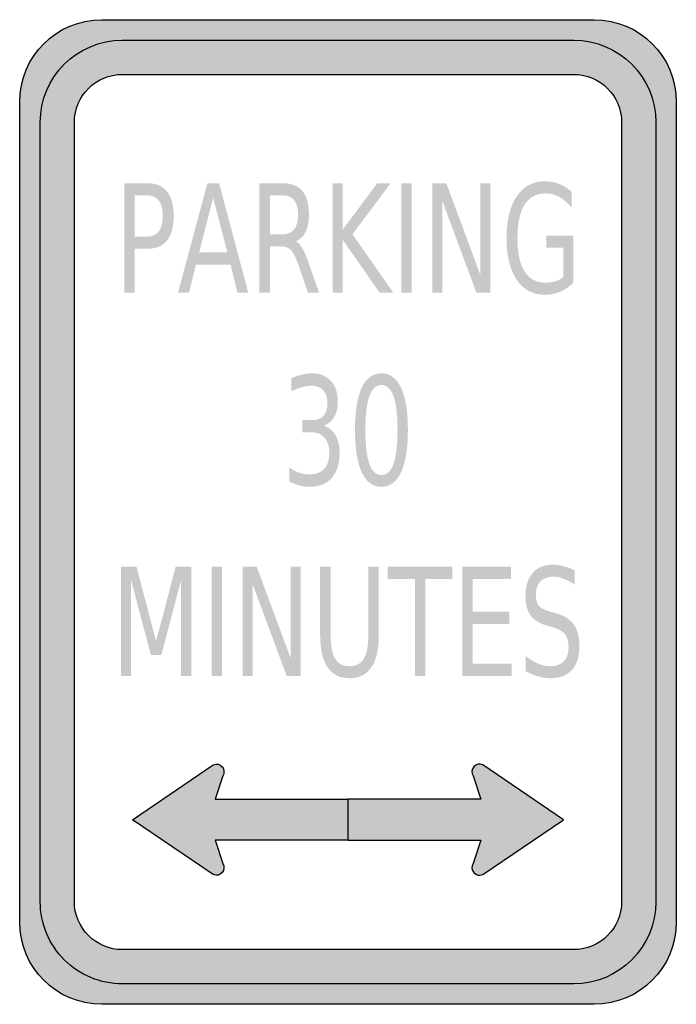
# Model space of a CAD drawing. Header units: inches. Extents: x -0.5 to 0.5, y -0.75 to 0.75.
import ezdxf

# ---------------------------------------------------------------- set-up
doc = ezdxf.new("R2010")
doc.units = ezdxf.units.IN
doc.header["$MEASUREMENT"] = 0

msp = doc.modelspace()

# ---------------------------------------------------------------- hatches: boundary and pattern name
h = msp.add_hatch(color=7)
edge = h.paths.add_edge_path()
edge.add_spline(control_points=[(-0.5, 0.625), (-0.5, 0.694), (-0.444, 0.75), (-0.375, 0.75)], knot_values=[0, 0, 0, 0, 1, 1, 1, 1], degree=3, periodic=0)
edge.add_line((-0.375, 0.75), (0.375, 0.75))
edge.add_spline(control_points=[(0.375, 0.75), (0.444, 0.75), (0.5, 0.694), (0.5, 0.625)], knot_values=[0, 0, 0, 0, 1, 1, 1, 1], degree=3, periodic=0)
edge.add_line((0.5, 0.625), (0.5, -0.625))
edge.add_spline(control_points=[(0.5, -0.625), (0.5, -0.694), (0.444, -0.75), (0.375, -0.75)], knot_values=[0, 0, 0, 0, 1, 1, 1, 1], degree=3, periodic=0)
edge.add_line((0.375, -0.75), (-0.375, -0.75))
edge.add_spline(control_points=[(-0.375, -0.75), (-0.444, -0.75), (-0.5, -0.694), (-0.5, -0.625)], knot_values=[0, 0, 0, 0, 1, 1, 1, 1], degree=3, periodic=0)
edge.add_line((-0.5, -0.625), (-0.5, 0.625))
edge = h.paths.add_edge_path(flags=0)
edge.add_spline(control_points=[(0.3438, 0.6667), (0.384, 0.6667), (0.4167, 0.634), (0.4167, 0.5937)], knot_values=[0, 0, 0, 0, 1, 1, 1, 1], degree=3, periodic=0)
edge.add_line((0.4167, 0.5937), (0.4167, -0.5938))
edge.add_spline(control_points=[(0.4167, -0.5938), (0.4167, -0.634), (0.384, -0.6667), (0.3438, -0.6667)], knot_values=[0, 0, 0, 0, 1, 1, 1, 1], degree=3, periodic=0)
edge.add_line((0.3438, -0.6667), (-0.3437, -0.6667))
edge.add_spline(control_points=[(-0.3437, -0.6667), (-0.3631, -0.6667), (-0.3816, -0.659), (-0.3953, -0.6453), (-0.409, -0.6316), (-0.4167, -0.6131), (-0.4167, -0.5938)], knot_values=[0, 0, 0, 0, 1, 1, 1, 2, 2, 2, 2], degree=3, periodic=0)
edge.add_line((-0.4167, -0.5938), (-0.4167, 0.5937))
edge.add_spline(control_points=[(-0.4167, 0.5937), (-0.4167, 0.634), (-0.384, 0.6667), (-0.3437, 0.6667)], knot_values=[0, 0, 0, 0, 1, 1, 1, 1], degree=3, periodic=0)
edge.add_line((-0.3437, 0.6667), (0.3438, 0.6667))
h = msp.add_hatch(color=7)
edge = h.paths.add_edge_path()
edge.add_spline(control_points=[(-0.3437, 0.7187), (-0.4128, 0.7187), (-0.4687, 0.6628), (-0.4687, 0.5937)], knot_values=[0, 0, 0, 0, 1, 1, 1, 1], degree=3, periodic=0)
edge.add_line((-0.4687, 0.5937), (-0.4687, -0.5938))
edge.add_spline(control_points=[(-0.4687, -0.5938), (-0.4687, -0.6628), (-0.4128, -0.7188), (-0.3437, -0.7188)], knot_values=[0, 0, 0, 0, 1, 1, 1, 1], degree=3, periodic=0)
edge.add_line((-0.3437, -0.7188), (0.3438, -0.7188))
edge.add_spline(control_points=[(0.3438, -0.7188), (0.3769, -0.7188), (0.4087, -0.7056), (0.4321, -0.6821), (0.4556, -0.6587), (0.4688, -0.6269), (0.4688, -0.5938)], knot_values=[0, 0, 0, 0, 1, 1, 1, 2, 2, 2, 2], degree=3, periodic=0)
edge.add_line((0.4688, -0.5938), (0.4688, 0.5937))
edge.add_spline(control_points=[(0.4688, 0.5937), (0.4688, 0.6269), (0.4556, 0.6587), (0.4321, 0.6821), (0.4087, 0.7056), (0.3769, 0.7187), (0.3438, 0.7187)], knot_values=[0, 0, 0, 0, 1, 1, 1, 2, 2, 2, 2], degree=3, periodic=0)
edge.add_line((0.3438, 0.7187), (-0.3437, 0.7187))
edge = h.paths.add_edge_path(flags=0)
edge.add_spline(control_points=[(-0.3437, 0.6667), (-0.384, 0.6667), (-0.4167, 0.634), (-0.4167, 0.5937)], knot_values=[0, 0, 0, 0, 1, 1, 1, 1], degree=3, periodic=0)
edge.add_line((-0.4167, 0.5937), (-0.4167, -0.5938))
edge.add_spline(control_points=[(-0.4167, -0.5938), (-0.4167, -0.6131), (-0.409, -0.6316), (-0.3953, -0.6453), (-0.3816, -0.659), (-0.3631, -0.6667), (-0.3437, -0.6667)], knot_values=[0, 0, 0, 0, 1, 1, 1, 2, 2, 2, 2], degree=3, periodic=0)
edge.add_line((-0.3437, -0.6667), (0.3438, -0.6667))
edge.add_spline(control_points=[(0.3438, -0.6667), (0.384, -0.6667), (0.4167, -0.634), (0.4167, -0.5938)], knot_values=[0, 0, 0, 0, 1, 1, 1, 1], degree=3, periodic=0)
edge.add_line((0.4167, -0.5938), (0.4167, 0.5937))
edge.add_spline(control_points=[(0.4167, 0.5937), (0.4167, 0.634), (0.384, 0.6667), (0.3438, 0.6667)], knot_values=[0, 0, 0, 0, 1, 1, 1, 1], degree=3, periodic=0)
edge.add_line((0.3438, 0.6667), (-0.3437, 0.6667))
h = msp.add_hatch(color=7)
edge = h.paths.add_edge_path()
edge.add_line((-0.3408, 0.5008), (-0.3052, 0.5008))
edge.add_spline(control_points=[(-0.3052, 0.5008), (-0.2921, 0.5008), (-0.2822, 0.4966), (-0.2755, 0.4881), (-0.2688, 0.4797), (-0.2655, 0.4673), (-0.2655, 0.451), (-0.2655, 0.4346), (-0.2688, 0.4221), (-0.2755, 0.4137), (-0.2822, 0.4053), (-0.2921, 0.4011), (-0.3052, 0.4011)], knot_values=[0, 0, 0, 0, 1, 1, 1, 2, 2, 2, 3, 3, 3, 4, 4, 4, 4], degree=3, periodic=0)
edge.add_line((-0.3052, 0.4011), (-0.325, 0.4011))
edge.add_line((-0.325, 0.4011), (-0.325, 0.3341))
edge.add_line((-0.325, 0.3341), (-0.3408, 0.3341))
edge.add_line((-0.3408, 0.3341), (-0.3408, 0.5008))
edge = h.paths.add_edge_path(flags=0)
edge.add_line((-0.325, 0.4823), (-0.325, 0.4196))
edge.add_line((-0.325, 0.4196), (-0.3052, 0.4196))
edge.add_spline(control_points=[(-0.3052, 0.4196), (-0.2978, 0.4196), (-0.2922, 0.4224), (-0.2881, 0.4278), (-0.2841, 0.4332), (-0.2821, 0.441), (-0.2821, 0.451), (-0.2821, 0.461), (-0.2841, 0.4687), (-0.2881, 0.4741), (-0.2922, 0.4796), (-0.2978, 0.4823), (-0.3052, 0.4823)], knot_values=[0, 0, 0, 0, 1, 1, 1, 2, 2, 2, 3, 3, 3, 4, 4, 4, 4], degree=3, periodic=0)
edge.add_line((-0.3052, 0.4823), (-0.325, 0.4823))
h = msp.add_hatch(color=7)
h.paths.add_polyline_path([(-0.2142, 0.5008), (-0.1963, 0.5008), (-0.1519, 0.3341), (-0.1683, 0.3341), (-0.1789, 0.3769), (-0.2315, 0.3769), (-0.2421, 0.3341), (-0.2588, 0.3341), (-0.2142, 0.5008)])
h.paths.add_polyline_path([(-0.2053, 0.4786), (-0.2267, 0.3956), (-0.1838, 0.3956), (-0.2053, 0.4786)], flags=0)
h = msp.add_hatch(color=7)
edge = h.paths.add_edge_path()
edge.add_spline(control_points=[(-0.0795, 0.4123), (-0.0761, 0.4106), (-0.0728, 0.4071), (-0.0696, 0.4018), (-0.0664, 0.3964), (-0.0632, 0.3891), (-0.06, 0.3797)], knot_values=[0, 0, 0, 0, 1, 1, 1, 2, 2, 2, 2], degree=3, periodic=0)
edge.add_line((-0.06, 0.3797), (-0.044, 0.3341))
edge.add_line((-0.044, 0.3341), (-0.0609, 0.3341))
edge.add_line((-0.0609, 0.3341), (-0.0758, 0.3769))
edge.add_spline(control_points=[(-0.0758, 0.3769), (-0.0797, 0.388), (-0.0834, 0.3955), (-0.087, 0.3991), (-0.0907, 0.4027), (-0.0956, 0.4046), (-0.1019, 0.4046)], knot_values=[0, 0, 0, 0, 1, 1, 1, 2, 2, 2, 2], degree=3, periodic=0)
edge.add_line((-0.1019, 0.4046), (-0.119, 0.4046))
edge.add_line((-0.119, 0.4046), (-0.119, 0.3341))
edge.add_line((-0.119, 0.3341), (-0.1348, 0.3341))
edge.add_line((-0.1348, 0.3341), (-0.1348, 0.5008))
edge.add_line((-0.1348, 0.5008), (-0.0992, 0.5008))
edge.add_spline(control_points=[(-0.0992, 0.5008), (-0.0859, 0.5008), (-0.0759, 0.4968), (-0.0694, 0.4889), (-0.0628, 0.4809), (-0.0595, 0.4689), (-0.0595, 0.4528), (-0.0595, 0.4423), (-0.0612, 0.4336), (-0.0646, 0.4267), (-0.068, 0.4198), (-0.073, 0.415), (-0.0795, 0.4123)], knot_values=[0, 0, 0, 0, 1, 1, 1, 2, 2, 2, 3, 3, 3, 4, 4, 4, 4], degree=3, periodic=0)
edge = h.paths.add_edge_path(flags=0)
edge.add_line((-0.119, 0.4823), (-0.119, 0.4231))
edge.add_line((-0.119, 0.4231), (-0.0992, 0.4231))
edge.add_spline(control_points=[(-0.0992, 0.4231), (-0.0916, 0.4231), (-0.0859, 0.4256), (-0.082, 0.4306), (-0.0781, 0.4357), (-0.0761, 0.443), (-0.0761, 0.4528), (-0.0761, 0.4625), (-0.0781, 0.4699), (-0.082, 0.4748), (-0.0859, 0.4798), (-0.0916, 0.4823), (-0.0992, 0.4823)], knot_values=[0, 0, 0, 0, 1, 1, 1, 2, 2, 2, 3, 3, 3, 4, 4, 4, 4], degree=3, periodic=0)
edge.add_line((-0.0992, 0.4823), (-0.119, 0.4823))
for points in [[(-0.0236, 0.5008), (-0.0079, 0.5008), (-0.0079, 0.4304), (0.0445, 0.5008), (0.0648, 0.5008), (0.0069, 0.4231), (0.069, 0.3341), (0.0482, 0.3341), (-0.0079, 0.4144), (-0.0079, 0.3341), (-0.0236, 0.3341), (-0.0236, 0.5008)], [(0.0813, 0.5008), (0.0971, 0.5008), (0.0971, 0.3341), (0.0813, 0.3341), (0.0813, 0.5008)], [(0.1285, 0.5008), (0.1498, 0.5008), (0.2015, 0.3614), (0.2015, 0.5008), (0.2168, 0.5008), (0.2168, 0.3341), (0.1956, 0.3341), (0.1438, 0.4736), (0.1438, 0.3341), (0.1285, 0.3341), (0.1285, 0.5008)], [(-0.3456, -0.0833), (-0.3221, -0.0833), (-0.2923, -0.1968), (-0.2624, -0.0833), (-0.2388, -0.0833), (-0.2388, -0.25), (-0.2542, -0.25), (-0.2542, -0.1037), (-0.2843, -0.218), (-0.3002, -0.218), (-0.3303, -0.1037), (-0.3303, -0.25), (-0.3456, -0.25), (-0.3456, -0.0833)], [(-0.2075, -0.0833), (-0.1917, -0.0833), (-0.1917, -0.25), (-0.2075, -0.25), (-0.2075, -0.0833)], [(-0.1603, -0.0833), (-0.1391, -0.0833), (-0.0873, -0.2228), (-0.0873, -0.0833), (-0.072, -0.0833), (-0.072, -0.25), (-0.0933, -0.25), (-0.145, -0.1106), (-0.145, -0.25), (-0.1603, -0.25), (-0.1603, -0.0833)], [(0.0604, -0.0833), (0.1591, -0.0833), (0.1591, -0.1023), (0.1176, -0.1023), (0.1176, -0.25), (0.1018, -0.25), (0.1018, -0.1023), (0.0604, -0.1023), (0.0604, -0.0833)], [(0.1743, -0.0833), (0.2481, -0.0833), (0.2481, -0.1023), (0.1901, -0.1023), (0.1901, -0.1517), (0.2456, -0.1517), (0.2456, -0.1706), (0.1901, -0.1706), (0.1901, -0.231), (0.2495, -0.231), (0.2495, -0.25), (0.1743, -0.25), (0.1743, -0.0833)]]:
    msp.add_hatch(color=7).paths.add_polyline_path(points)
h = msp.add_hatch(color=7)
edge = h.paths.add_edge_path()
edge.add_line((0.3278, 0.3579), (0.3278, 0.4027))
edge.add_line((0.3278, 0.4027), (0.302, 0.4027))
edge.add_line((0.302, 0.4027), (0.302, 0.4212))
edge.add_line((0.302, 0.4212), (0.3434, 0.4212))
edge.add_line((0.3434, 0.4212), (0.3434, 0.3496))
edge.add_spline(control_points=[(0.3434, 0.3496), (0.3373, 0.3435), (0.3306, 0.3388), (0.3232, 0.3356), (0.3159, 0.3325), (0.3081, 0.3309), (0.2997, 0.3309), (0.2815, 0.3309), (0.2672, 0.3385), (0.2569, 0.3537), (0.2466, 0.3689), (0.2415, 0.3901), (0.2415, 0.4173), (0.2415, 0.4445), (0.2466, 0.4658), (0.2569, 0.481), (0.2672, 0.4962), (0.2815, 0.5038), (0.2997, 0.5038), (0.3073, 0.5038), (0.3146, 0.5025), (0.3214, 0.4998), (0.3283, 0.4971), (0.3346, 0.4932), (0.3404, 0.488)], knot_values=[0, 0, 0, 0, 1, 1, 1, 2, 2, 2, 3, 3, 3, 4, 4, 4, 5, 5, 5, 6, 6, 6, 7, 7, 7, 8, 8, 8, 8], degree=3, periodic=0)
edge.add_line((0.3404, 0.488), (0.3404, 0.464))
edge.add_spline(control_points=[(0.3404, 0.464), (0.3345, 0.471), (0.3283, 0.4763), (0.3218, 0.4799), (0.3152, 0.4835), (0.3083, 0.4853), (0.301, 0.4853), (0.2868, 0.4853), (0.2761, 0.4796), (0.2689, 0.4682), (0.2617, 0.4568), (0.2581, 0.4398), (0.2581, 0.4173), (0.2581, 0.3948), (0.2617, 0.3779), (0.2689, 0.3665), (0.2761, 0.3551), (0.2868, 0.3494), (0.301, 0.3494), (0.3066, 0.3494), (0.3116, 0.3501), (0.316, 0.3515), (0.3203, 0.3529), (0.3243, 0.355), (0.3278, 0.3579)], knot_values=[0, 0, 0, 0, 1, 1, 1, 2, 2, 2, 3, 3, 3, 4, 4, 4, 5, 5, 5, 6, 6, 6, 7, 7, 7, 8, 8, 8, 8], degree=3, periodic=0)
h = msp.add_hatch(color=7)
edge = h.paths.add_edge_path()
edge.add_spline(control_points=[(-0.0369, 0.1315), (-0.0293, 0.1292), (-0.0234, 0.1244), (-0.0192, 0.1171), (-0.0149, 0.1098), (-0.0128, 0.1008), (-0.0128, 0.0901), (-0.0128, 0.0736), (-0.0168, 0.0609), (-0.0247, 0.0519), (-0.0326, 0.0429), (-0.0439, 0.0384), (-0.0584, 0.0384), (-0.0633, 0.0384), (-0.0684, 0.0391), (-0.0736, 0.0404), (-0.0788, 0.0418), (-0.0841, 0.0439), (-0.0896, 0.0466)], knot_values=[0, 0, 0, 0, 1, 1, 1, 2, 2, 2, 3, 3, 3, 4, 4, 4, 5, 5, 5, 6, 6, 6, 6], degree=3, periodic=0)
edge.add_line((-0.0896, 0.0466), (-0.0896, 0.0684))
edge.add_spline(control_points=[(-0.0896, 0.0684), (-0.0853, 0.0648), (-0.0805, 0.062), (-0.0753, 0.0601), (-0.07, 0.0583), (-0.0646, 0.0574), (-0.0589, 0.0574), (-0.049, 0.0574), (-0.0415, 0.0601), (-0.0363, 0.0657), (-0.0311, 0.0713), (-0.0285, 0.0794), (-0.0285, 0.0901), (-0.0285, 0.0999), (-0.0309, 0.1076), (-0.0357, 0.1131), (-0.0406, 0.1187), (-0.0473, 0.1214), (-0.0559, 0.1214)], knot_values=[0, 0, 0, 0, 1, 1, 1, 2, 2, 2, 3, 3, 3, 4, 4, 4, 5, 5, 5, 6, 6, 6, 6], degree=3, periodic=0)
edge.add_line((-0.0559, 0.1214), (-0.0695, 0.1214))
edge.add_line((-0.0695, 0.1214), (-0.0695, 0.14))
edge.add_line((-0.0695, 0.14), (-0.0552, 0.14))
edge.add_spline(control_points=[(-0.0552, 0.14), (-0.0475, 0.14), (-0.0415, 0.1422), (-0.0374, 0.1466), (-0.0333, 0.151), (-0.0313, 0.1574), (-0.0313, 0.1657), (-0.0313, 0.1743), (-0.0334, 0.1809), (-0.0376, 0.1854), (-0.0419, 0.19), (-0.048, 0.1923), (-0.0559, 0.1923), (-0.0602, 0.1923), (-0.0648, 0.1916), (-0.0698, 0.1903), (-0.0747, 0.189), (-0.0802, 0.1869), (-0.0861, 0.1841)], knot_values=[0, 0, 0, 0, 1, 1, 1, 2, 2, 2, 3, 3, 3, 4, 4, 4, 5, 5, 5, 6, 6, 6, 6], degree=3, periodic=0)
edge.add_line((-0.0861, 0.1841), (-0.0861, 0.2041))
edge.add_spline(control_points=[(-0.0861, 0.2041), (-0.0801, 0.2065), (-0.0745, 0.2083), (-0.0693, 0.2095), (-0.064, 0.2107), (-0.0591, 0.2113), (-0.0545, 0.2113), (-0.0425, 0.2113), (-0.033, 0.2074), (-0.026, 0.1996), (-0.019, 0.1918), (-0.0155, 0.1813), (-0.0155, 0.1681), (-0.0155, 0.1589), (-0.0174, 0.1511), (-0.0211, 0.1447), (-0.0248, 0.1383), (-0.0301, 0.1339), (-0.0369, 0.1315)], knot_values=[0, 0, 0, 0, 1, 1, 1, 2, 2, 2, 3, 3, 3, 4, 4, 4, 5, 5, 5, 6, 6, 6, 6], degree=3, periodic=0)
h = msp.add_hatch(color=7)
edge = h.paths.add_edge_path()
edge.add_spline(control_points=[(0.0509, 0.2113), (0.0639, 0.2113), (0.0739, 0.2039), (0.0808, 0.1891), (0.0877, 0.1744), (0.0912, 0.1529), (0.0912, 0.1248), (0.0912, 0.0967), (0.0877, 0.0753), (0.0808, 0.0605), (0.0739, 0.0458), (0.0639, 0.0384), (0.0509, 0.0384), (0.0378, 0.0384), (0.0278, 0.0458), (0.0209, 0.0605), (0.014, 0.0753), (0.0106, 0.0967), (0.0106, 0.1248), (0.0106, 0.1529), (0.014, 0.1744), (0.0209, 0.1891), (0.0278, 0.2039), (0.0378, 0.2113), (0.0509, 0.2113)], knot_values=[0, 0, 0, 0, 1, 1, 1, 2, 2, 2, 3, 3, 3, 4, 4, 4, 5, 5, 5, 6, 6, 6, 7, 7, 7, 8, 8, 8, 8], degree=3, periodic=0)
edge = h.paths.add_edge_path(flags=0)
edge.add_spline(control_points=[(0.0509, 0.1934), (0.0427, 0.1934), (0.0366, 0.1877), (0.0325, 0.1763), (0.0285, 0.1649), (0.0264, 0.1477), (0.0264, 0.1248), (0.0264, 0.1019), (0.0285, 0.0848), (0.0325, 0.0734), (0.0366, 0.0619), (0.0427, 0.0562), (0.0509, 0.0562), (0.0591, 0.0562), (0.0652, 0.0619), (0.0693, 0.0734), (0.0734, 0.0848), (0.0754, 0.1019), (0.0754, 0.1248), (0.0754, 0.1477), (0.0734, 0.1649), (0.0693, 0.1763), (0.0652, 0.1877), (0.0591, 0.1934), (0.0509, 0.1934)], knot_values=[0, 0, 0, 0, 1, 1, 1, 2, 2, 2, 3, 3, 3, 4, 4, 4, 5, 5, 5, 6, 6, 6, 7, 7, 7, 8, 8, 8, 8], degree=3, periodic=0)
h = msp.add_hatch(color=7)
edge = h.paths.add_edge_path()
edge.add_line((-0.0424, -0.0833), (-0.0265, -0.0833))
edge.add_line((-0.0265, -0.0833), (-0.0265, -0.1846))
edge.add_spline(control_points=[(-0.0265, -0.1846), (-0.0265, -0.2025), (-0.0243, -0.2153), (-0.0197, -0.2232), (-0.0152, -0.231), (-0.0079, -0.2349), (0.0023, -0.2349), (0.0124, -0.2349), (0.0197, -0.231), (0.0243, -0.2232), (0.0288, -0.2153), (0.0311, -0.2025), (0.0311, -0.1846)], knot_values=[0, 0, 0, 0, 1, 1, 1, 2, 2, 2, 3, 3, 3, 4, 4, 4, 4], degree=3, periodic=0)
edge.add_line((0.0311, -0.1846), (0.0311, -0.0833))
edge.add_line((0.0311, -0.0833), (0.0469, -0.0833))
edge.add_line((0.0469, -0.0833), (0.0469, -0.1874))
edge.add_spline(control_points=[(0.0469, -0.1874), (0.0469, -0.2091), (0.0432, -0.2255), (0.0356, -0.2366), (0.0281, -0.2477), (0.017, -0.2533), (0.0023, -0.2533), (-0.0124, -0.2533), (-0.0236, -0.2477), (-0.0311, -0.2366), (-0.0386, -0.2255), (-0.0424, -0.2091), (-0.0424, -0.1874)], knot_values=[0, 0, 0, 0, 1, 1, 1, 2, 2, 2, 3, 3, 3, 4, 4, 4, 4], degree=3, periodic=0)
edge.add_line((-0.0424, -0.1874), (-0.0424, -0.0833))
h = msp.add_hatch(color=7)
edge = h.paths.add_edge_path()
edge.add_line((0.3454, -0.0888), (0.3454, -0.1108))
edge.add_spline(control_points=[(0.3454, -0.1108), (0.3394, -0.1067), (0.3337, -0.1037), (0.3284, -0.1017), (0.3231, -0.0996), (0.3179, -0.0986), (0.313, -0.0986), (0.3044, -0.0986), (0.2978, -0.101), (0.2931, -0.1058), (0.2885, -0.1105), (0.2861, -0.1173), (0.2861, -0.1261), (0.2861, -0.1335), (0.2877, -0.139), (0.2908, -0.1428), (0.2939, -0.1466), (0.2997, -0.1496), (0.3084, -0.1519)], knot_values=[0, 0, 0, 0, 1, 1, 1, 2, 2, 2, 3, 3, 3, 4, 4, 4, 5, 5, 5, 6, 6, 6, 6], degree=3, periodic=0)
edge.add_line((0.3084, -0.1519), (0.3179, -0.1547))
edge.add_spline(control_points=[(0.3179, -0.1547), (0.3297, -0.1579), (0.3384, -0.1635), (0.344, -0.1716), (0.3496, -0.1797), (0.3524, -0.1905), (0.3524, -0.204), (0.3524, -0.2202), (0.3486, -0.2324), (0.341, -0.2407), (0.3334, -0.2491), (0.3223, -0.2533), (0.3077, -0.2533), (0.3022, -0.2533), (0.2963, -0.2524), (0.2901, -0.2506), (0.2838, -0.2488), (0.2774, -0.2461), (0.2707, -0.2426)], knot_values=[0, 0, 0, 0, 1, 1, 1, 2, 2, 2, 3, 3, 3, 4, 4, 4, 5, 5, 5, 6, 6, 6, 6], degree=3, periodic=0)
edge.add_line((0.2707, -0.2426), (0.2707, -0.2194))
edge.add_spline(control_points=[(0.2707, -0.2194), (0.2771, -0.2246), (0.2834, -0.2284), (0.2896, -0.231), (0.2957, -0.2336), (0.3017, -0.2349), (0.3077, -0.2349), (0.3167, -0.2349), (0.3237, -0.2324), (0.3286, -0.2274), (0.3334, -0.2223), (0.3359, -0.2151), (0.3359, -0.2057), (0.3359, -0.1975), (0.3341, -0.1911), (0.3306, -0.1865), (0.3271, -0.1819), (0.3213, -0.1784), (0.3133, -0.1761)], knot_values=[0, 0, 0, 0, 1, 1, 1, 2, 2, 2, 3, 3, 3, 4, 4, 4, 5, 5, 5, 6, 6, 6, 6], degree=3, periodic=0)
edge.add_line((0.3133, -0.1761), (0.3037, -0.1734))
edge.add_spline(control_points=[(0.3037, -0.1734), (0.2919, -0.1701), (0.2834, -0.1648), (0.2781, -0.1577), (0.2729, -0.1506), (0.2703, -0.1406), (0.2703, -0.1279), (0.2703, -0.1132), (0.2739, -0.1015), (0.2812, -0.0931), (0.2884, -0.0846), (0.2984, -0.0803), (0.3112, -0.0803), (0.3167, -0.0803), (0.3222, -0.081), (0.3279, -0.0825), (0.3336, -0.0839), (0.3394, -0.086), (0.3454, -0.0888)], knot_values=[0, 0, 0, 0, 1, 1, 1, 2, 2, 2, 3, 3, 3, 4, 4, 4, 5, 5, 5, 6, 6, 6, 6], degree=3, periodic=0)
h = msp.add_hatch(color=7)
edge = h.paths.add_edge_path()
edge.add_line((-0.3281, -0.4688), (-0.2051, -0.3851))
edge.add_spline(control_points=[(-0.2051, -0.3851), (-0.2004, -0.383), (-0.1949, -0.3843), (-0.1916, -0.3882), (-0.1883, -0.3922), (-0.1879, -0.3978), (-0.1906, -0.4021)], knot_values=[0, 0, 0, 0, 1, 1, 1, 2, 2, 2, 2], degree=3, periodic=0)
edge.add_line((-0.1906, -0.4021), (-0.2025, -0.4375))
edge.add_line((-0.2025, -0.4375), (0, -0.4375))
edge.add_line((0, -0.4375), (0, -0.5))
edge.add_line((0, -0.5), (-0.2025, -0.5))
edge.add_line((-0.2025, -0.5), (-0.1906, -0.5354))
edge.add_spline(control_points=[(-0.1906, -0.5354), (-0.1879, -0.5397), (-0.1883, -0.5454), (-0.1916, -0.5493), (-0.1949, -0.5532), (-0.2004, -0.5545), (-0.2051, -0.5525)], knot_values=[0, 0, 0, 0, 1, 1, 1, 2, 2, 2, 2], degree=3, periodic=0)
edge.add_line((-0.2051, -0.5525), (-0.3281, -0.4688))
h = msp.add_hatch(color=7)
edge = h.paths.add_edge_path()
edge.add_line((0.3281, -0.4688), (0.2051, -0.3851))
edge.add_spline(control_points=[(0.2051, -0.3851), (0.2004, -0.383), (0.1949, -0.3843), (0.1916, -0.3882), (0.1883, -0.3922), (0.1879, -0.3978), (0.1906, -0.4021)], knot_values=[0, 0, 0, 0, 1, 1, 1, 2, 2, 2, 2], degree=3, periodic=0)
edge.add_line((0.1906, -0.4021), (0.2025, -0.4375))
edge.add_line((0.2025, -0.4375), (0, -0.4375))
edge.add_line((0, -0.4375), (0, -0.5))
edge.add_line((0, -0.5), (0.2025, -0.5))
edge.add_line((0.2025, -0.5), (0.1906, -0.5354))
edge.add_spline(control_points=[(0.1906, -0.5354), (0.1879, -0.5397), (0.1883, -0.5454), (0.1916, -0.5493), (0.1949, -0.5532), (0.2004, -0.5545), (0.2051, -0.5525)], knot_values=[0, 0, 0, 0, 1, 1, 1, 2, 2, 2, 2], degree=3, periodic=0)
edge.add_line((0.2051, -0.5525), (0.3281, -0.4688))

# ---------------------------------------------------------------- linework, layer by layer
at = {"color": 7}
for points in [[(-0.375, 0.75), (0.375, 0.75)], [(-0.3437, 0.7187), (0.3438, 0.7187)], [(-0.3437, 0.6667), (0.3438, 0.6667)], [(-0.5, -0.625), (-0.5, 0.625)], [(0.5, 0.625), (0.5, -0.625)], [(-0.4687, -0.5938), (-0.4687, 0.5937)], [(-0.4167, -0.5938), (-0.4167, 0.5937)], [(0.4167, 0.5937), (0.4167, -0.5938)], [(0.4688, 0.5937), (0.4688, -0.5938)], [(-0.3281, -0.4688), (-0.2051, -0.3851)], [(0.3281, -0.4688), (0.2051, -0.3851)], [(-0.1906, -0.4021), (-0.2025, -0.4375), (0, -0.4375), (0, -0.5), (-0.2025, -0.5), (-0.1906, -0.5354)], [(0.1906, -0.4021), (0.2025, -0.4375), (0, -0.4375), (0, -0.5), (0.2025, -0.5), (0.1906, -0.5354)], [(-0.2051, -0.5525), (-0.3281, -0.4688)], [(0.2051, -0.5525), (0.3281, -0.4688)], [(0.3438, -0.6667), (-0.3437, -0.6667)], [(0.3438, -0.7188), (-0.3437, -0.7188)], [(0.375, -0.75), (-0.375, -0.75)]]:
    msp.add_lwpolyline(points, dxfattribs=at)
for points in [[(-0.5, 0.625), (-0.5, 0.694), (-0.444, 0.75), (-0.375, 0.75)], [(0.375, 0.75), (0.444, 0.75), (0.5, 0.694), (0.5, 0.625)], [(-0.4687, 0.5937), (-0.4687, 0.6628), (-0.4128, 0.7187), (-0.3437, 0.7187)], [(0.3438, 0.7187), (0.4128, 0.7187), (0.4688, 0.6628), (0.4688, 0.5937)], [(-0.4167, 0.5937), (-0.4167, 0.634), (-0.384, 0.6667), (-0.3437, 0.6667)], [(0.3438, 0.6667), (0.384, 0.6667), (0.4167, 0.634), (0.4167, 0.5937)], [(0.4688, -0.5938), (0.4688, -0.6628), (0.4128, -0.7188), (0.3438, -0.7188)], [(0.4167, -0.5938), (0.4167, -0.634), (0.384, -0.6667), (0.3438, -0.6667)], [(-0.375, -0.75), (-0.444, -0.75), (-0.5, -0.694), (-0.5, -0.625)], [(0.5, -0.625), (0.5, -0.694), (0.444, -0.75), (0.375, -0.75)]]:
    msp.add_open_spline(points, degree=3, dxfattribs=at)
for points in [[(-0.2051, -0.3851), (-0.2004, -0.383), (-0.1949, -0.3843), (-0.1916, -0.3882), (-0.1883, -0.3922), (-0.1879, -0.3978), (-0.1906, -0.4021)], [(0.2051, -0.3851), (0.2004, -0.383), (0.1949, -0.3843), (0.1916, -0.3882), (0.1883, -0.3922), (0.1879, -0.3978), (0.1906, -0.4021)], [(-0.1906, -0.5354), (-0.1879, -0.5397), (-0.1883, -0.5454), (-0.1916, -0.5493), (-0.1949, -0.5532), (-0.2004, -0.5545), (-0.2051, -0.5525)], [(0.1906, -0.5354), (0.1879, -0.5397), (0.1883, -0.5454), (0.1916, -0.5493), (0.1949, -0.5532), (0.2004, -0.5545), (0.2051, -0.5525)], [(-0.3437, -0.7188), (-0.3769, -0.7188), (-0.4087, -0.7056), (-0.4321, -0.6821), (-0.4556, -0.6587), (-0.4687, -0.6269), (-0.4687, -0.5938)], [(-0.3437, -0.6667), (-0.3631, -0.6667), (-0.3816, -0.659), (-0.3953, -0.6453), (-0.409, -0.6316), (-0.4167, -0.6131), (-0.4167, -0.5938)]]:
    msp.add_open_spline(points, degree=3, knots=[0, 0, 0, 0, 1, 1, 1, 2, 2, 2, 2], dxfattribs=at)

doc.saveas('drawing.dxf')
